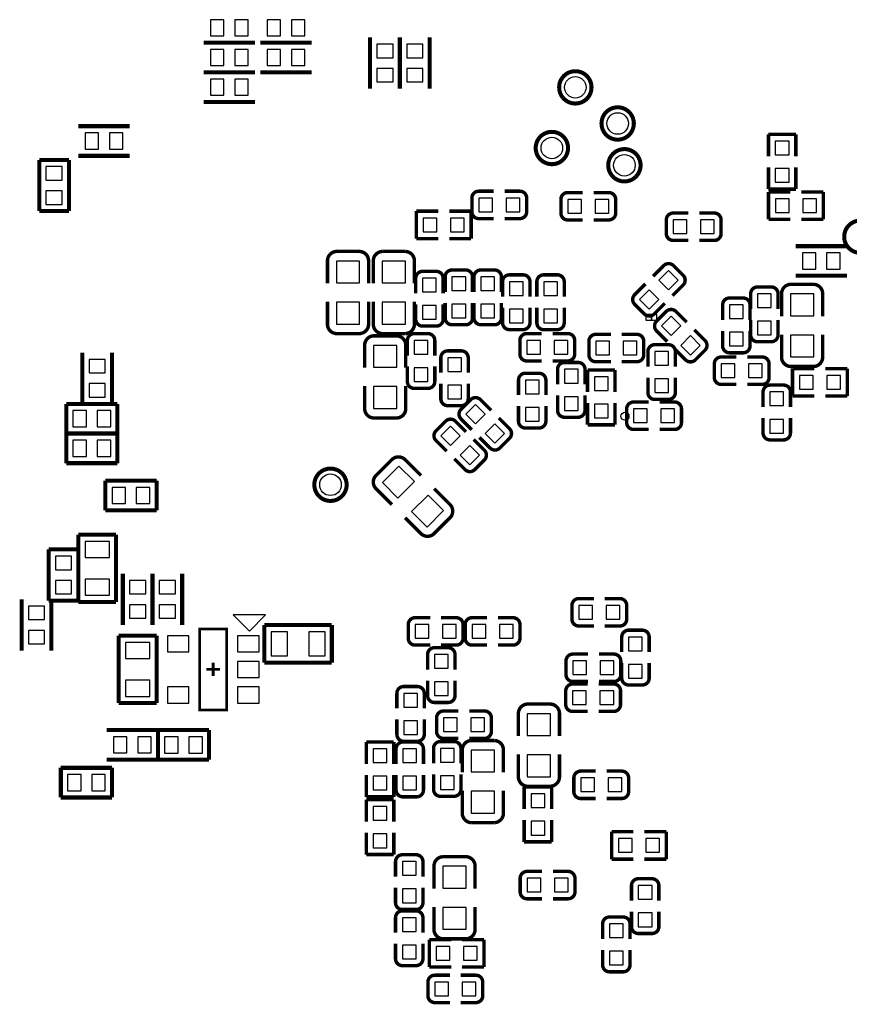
# Model space of a CAD drawing. Extents: x -7 to 124, y -15 to 152.
# Tile 3 of 9: x 42 to 72, y 21 to 58. Entities that reach past the tile are written whole.
import ezdxf

# ---------------------------------------------------------------- set-up
doc = ezdxf.new("R2010")
doc.units = 0
doc.layers.add('PAD', color=52, linetype='CONTINUOUS')
doc.layers.add('SILK', color=120, linetype='CONTINUOUS')

msp = doc.modelspace()

# ---------------------------------------------------------------- linework, layer by layer
at = {"layer": 'PAD'}
for points in [[(49.1, 57.4), (49.1, 57.9999), (48.5999, 57.9999), (48.5999, 57.4)], [(50.0002, 57.4), (50.0002, 57.9999), (49.5001, 57.9999), (49.5001, 57.4)], [(50.69985, 57.99995), (50.69985, 57.40005), (51.19995, 57.40005), (51.19995, 57.99995)], [(51.60005, 57.99995), (51.60005, 57.40005), (52.10015, 57.40005), (52.10015, 57.99995)], [(55.36995, 57.09015), (54.77005, 57.09015), (54.77005, 56.59005), (55.36995, 56.59005)], [(56.47995, 57.09015), (55.88005, 57.09015), (55.88005, 56.59005), (56.47995, 56.59005)], [(49.1, 56.3), (49.1, 56.8999), (48.5999, 56.8999), (48.5999, 56.3)], [(50.0002, 56.3), (50.0002, 56.8999), (49.5001, 56.8999), (49.5001, 56.3)], [(50.69985, 56.89995), (50.69985, 56.30005), (51.19995, 56.30005), (51.19995, 56.89995)], [(51.60005, 56.89995), (51.60005, 56.30005), (52.10015, 56.30005), (52.10015, 56.89995)], [(55.36995, 56.18995), (54.77005, 56.18995), (54.77005, 55.68985), (55.36995, 55.68985)], [(56.47995, 56.18995), (55.88005, 56.18995), (55.88005, 55.68985), (56.47995, 55.68985)], [(48.59985, 55.79995), (48.59985, 55.20005), (49.09995, 55.20005), (49.09995, 55.79995)], [(49.50005, 55.79995), (49.50005, 55.20005), (50.00015, 55.20005), (50.00015, 55.79995)], [(44.45, 53.2), (44.45, 53.7999), (43.9499, 53.7999), (43.9499, 53.2)], [(45.3502, 53.2), (45.3502, 53.7999), (44.8501, 53.7999), (44.8501, 53.2)], [(69.546, 52.984), (70.054, 52.984), (70.054, 53.492), (69.546, 53.492)], [(42.50005, 52.05005), (43.09995, 52.05005), (43.09995, 52.55015), (42.50005, 52.55015)], [(69.546, 51.968), (70.054, 51.968), (70.054, 52.476), (69.546, 52.476)], [(42.50005, 51.14985), (43.09995, 51.14985), (43.09995, 51.64995), (42.50005, 51.64995)], [(58.548, 51.384), (58.548, 50.876), (59.056, 50.876), (59.056, 51.384)], [(59.564, 51.384), (59.564, 50.876), (60.072, 50.876), (60.072, 51.384)], [(62.356, 50.826), (62.356, 51.334), (61.848, 51.334), (61.848, 50.826)], [(63.372, 50.826), (63.372, 51.334), (62.864, 51.334), (62.864, 50.826)], [(70.056, 50.846), (70.056, 51.354), (69.548, 51.354), (69.548, 50.846)], [(71.072, 50.846), (71.072, 51.354), (70.564, 51.354), (70.564, 50.846)], [(56.488, 50.644), (56.488, 50.136), (56.996, 50.136), (56.996, 50.644)], [(57.504, 50.644), (57.504, 50.136), (58.012, 50.136), (58.012, 50.644)], [(66.266, 50.066), (66.266, 50.574), (65.758, 50.574), (65.758, 50.066)], [(67.282, 50.066), (67.282, 50.574), (66.774, 50.574), (66.774, 50.066)], [(70.54985, 49.34995), (70.54985, 48.75005), (71.04995, 48.75005), (71.04995, 49.34995)], [(71.45005, 49.34995), (71.45005, 48.75005), (71.95015, 48.75005), (71.95015, 49.34995)], [(53.2682, 48.2356), (54.1318, 48.2356), (54.1318, 49.0484), (53.2682, 49.0484)], [(54.9682, 48.2356), (55.8318, 48.2356), (55.8318, 49.0484), (54.9682, 49.0484)], [(65.94841, 48.3392), (65.5892, 48.69841), (65.22999, 48.3392), (65.5892, 47.97999)], [(56.974, 48.412), (56.466, 48.412), (56.466, 47.904), (56.974, 47.904)], [(58.064, 48.462), (57.556, 48.462), (57.556, 47.954), (58.064, 47.954)], [(59.134, 48.462), (58.626, 48.462), (58.626, 47.954), (59.134, 47.954)], [(60.194, 48.282), (59.686, 48.282), (59.686, 47.774), (60.194, 47.774)], [(61.464, 48.282), (60.956, 48.282), (60.956, 47.774), (61.464, 47.774)], [(65.23001, 47.6208), (64.8708, 47.98001), (64.51159, 47.6208), (64.8708, 47.26159)], [(53.2682, 46.7116), (54.1318, 46.7116), (54.1318, 47.5244), (53.2682, 47.5244)], [(54.9682, 46.7116), (55.8318, 46.7116), (55.8318, 47.5244), (54.9682, 47.5244)], [(69.394, 47.832), (68.886, 47.832), (68.886, 47.324), (69.394, 47.324)], [(70.1082, 47.0156), (70.9718, 47.0156), (70.9718, 47.8284), (70.1082, 47.8284)], [(56.974, 47.396), (56.466, 47.396), (56.466, 46.888), (56.974, 46.888)], [(58.064, 47.446), (57.556, 47.446), (57.556, 46.938), (58.064, 46.938)], [(59.134, 47.446), (58.626, 47.446), (58.626, 46.938), (59.134, 46.938)], [(60.194, 47.266), (59.686, 47.266), (59.686, 46.758), (60.194, 46.758)], [(61.464, 47.266), (60.956, 47.266), (60.956, 46.758), (61.464, 46.758)], [(68.354, 47.422), (67.846, 47.422), (67.846, 46.914), (68.354, 46.914)], [(64.95, 46.8584), (64.95, 47.0616), (64.7468, 47.0616), (64.7468, 46.8584)], [(65.1532, 46.8584), (65.1532, 47.0616), (64.95, 47.0616), (64.95, 46.8584)], [(65.6808, 46.99841), (65.32159, 46.6392), (65.6808, 46.27999), (66.04001, 46.6392)], [(69.394, 46.816), (68.886, 46.816), (68.886, 46.308), (69.394, 46.308)], [(68.354, 46.406), (67.846, 46.406), (67.846, 45.898), (68.354, 45.898)], [(56.156, 45.594), (56.664, 45.594), (56.664, 46.102), (56.156, 46.102)], [(60.836, 45.596), (60.836, 46.104), (60.328, 46.104), (60.328, 45.596)], [(61.852, 45.596), (61.852, 46.104), (61.344, 46.104), (61.344, 45.596)], [(62.888, 46.074), (62.888, 45.566), (63.396, 45.566), (63.396, 46.074)], [(63.904, 46.074), (63.904, 45.566), (64.412, 45.566), (64.412, 46.074)], [(66.3992, 46.28001), (66.03999, 45.9208), (66.3992, 45.56159), (66.75841, 45.9208)], [(70.1082, 45.4916), (70.9718, 45.4916), (70.9718, 46.3044), (70.1082, 46.3044)], [(55.5118, 45.9184), (54.6482, 45.9184), (54.6482, 45.1056), (55.5118, 45.1056)], [(65.076, 45.184), (65.584, 45.184), (65.584, 45.692), (65.076, 45.692)], [(44.10005, 44.90005), (44.69995, 44.90005), (44.69995, 45.40015), (44.10005, 45.40015)], [(57.904, 45.462), (57.396, 45.462), (57.396, 44.954), (57.904, 44.954)], [(56.156, 44.578), (56.664, 44.578), (56.664, 45.086), (56.156, 45.086)], [(62.234, 45.032), (61.726, 45.032), (61.726, 44.524), (62.234, 44.524)], [(68.046, 44.726), (68.046, 45.234), (67.538, 45.234), (67.538, 44.726)], [(69.062, 44.726), (69.062, 45.234), (68.554, 45.234), (68.554, 44.726)], [(60.784, 44.632), (60.276, 44.632), (60.276, 44.124), (60.784, 44.124)], [(63.344, 44.752), (62.836, 44.752), (62.836, 44.244), (63.344, 44.244)], [(65.076, 44.168), (65.584, 44.168), (65.584, 44.676), (65.076, 44.676)], [(70.438, 44.804), (70.438, 44.296), (70.946, 44.296), (70.946, 44.804)], [(71.454, 44.804), (71.454, 44.296), (71.962, 44.296), (71.962, 44.804)], [(44.10005, 43.99985), (44.69995, 43.99985), (44.69995, 44.49995), (44.10005, 44.49995)], [(55.5118, 44.3944), (54.6482, 44.3944), (54.6482, 43.5816), (55.5118, 43.5816)], [(57.904, 44.446), (57.396, 44.446), (57.396, 43.938), (57.904, 43.938)], [(69.346, 43.684), (69.854, 43.684), (69.854, 44.192), (69.346, 44.192)], [(62.234, 44.016), (61.726, 44.016), (61.726, 43.508), (62.234, 43.508)], [(44, 42.9), (44, 43.4999), (43.4999, 43.4999), (43.4999, 42.9)], [(44.9002, 42.9), (44.9002, 43.4999), (44.4001, 43.4999), (44.4001, 42.9)], [(58.4308, 43.72841), (58.07159, 43.3692), (58.4308, 43.00999), (58.79001, 43.3692)], [(60.784, 43.616), (60.276, 43.616), (60.276, 43.108), (60.784, 43.108)], [(63.344, 43.736), (62.836, 43.736), (62.836, 43.228), (63.344, 43.228)], [(64.796, 43.056), (64.796, 43.564), (64.288, 43.564), (64.288, 43.056)], [(65.812, 43.056), (65.812, 43.564), (65.304, 43.564), (65.304, 43.056)], [(69.346, 42.668), (69.854, 42.668), (69.854, 43.176), (69.346, 43.176)], [(57.5008, 42.92841), (57.14159, 42.5692), (57.5008, 42.20999), (57.86001, 42.5692)], [(59.1492, 43.01001), (58.78999, 42.6508), (59.1492, 42.29159), (59.50841, 42.6508)], [(44, 41.8), (44, 42.3999), (43.4999, 42.3999), (43.4999, 41.8)], [(44.9002, 41.8), (44.9002, 42.3999), (44.4001, 42.3999), (44.4001, 41.8)], [(58.2192, 42.21001), (57.85999, 41.8508), (58.2192, 41.49159), (58.57841, 41.8508)], [(55.55324, 40.2561), (56.1639, 40.86676), (55.58916, 41.4415), (54.9785, 40.83084)], [(45.45, 40.05), (45.45, 40.6499), (44.9499, 40.6499), (44.9499, 40.05)], [(46.3502, 40.05), (46.3502, 40.6499), (45.8501, 40.6499), (45.8501, 40.05)], [(56.63084, 39.1785), (57.2415, 39.78916), (56.66676, 40.3639), (56.0561, 39.75324)], [(43.95005, 38.05005), (44.84995, 38.05005), (44.84995, 38.64995), (43.95005, 38.64995)], [(43.44995, 38.10015), (42.85005, 38.10015), (42.85005, 37.60005), (43.44995, 37.60005)], [(43.44995, 37.19995), (42.85005, 37.19995), (42.85005, 36.69985), (43.44995, 36.69985)], [(43.95005, 36.65005), (44.84995, 36.65005), (44.84995, 37.24995), (43.95005, 37.24995)], [(46.19995, 37.20015), (45.60005, 37.20015), (45.60005, 36.70005), (46.19995, 36.70005)], [(47.29995, 37.20015), (46.70005, 37.20015), (46.70005, 36.70005), (47.29995, 36.70005)], [(41.85005, 35.75005), (42.44995, 35.75005), (42.44995, 36.25015), (41.85005, 36.25015)], [(46.19995, 36.29995), (45.60005, 36.29995), (45.60005, 35.79985), (46.19995, 35.79985)], [(47.29995, 36.29995), (46.70005, 36.29995), (46.70005, 35.79985), (47.29995, 35.79985)], [(62.766, 35.766), (62.766, 36.274), (62.258, 36.274), (62.258, 35.766)], [(63.782, 35.766), (63.782, 36.274), (63.274, 36.274), (63.274, 35.766)], [(56.188, 35.564), (56.188, 35.056), (56.696, 35.056), (56.696, 35.564)], [(57.204, 35.564), (57.204, 35.056), (57.712, 35.056), (57.712, 35.564)], [(58.806, 35.056), (58.806, 35.564), (58.298, 35.564), (58.298, 35.056)], [(59.822, 35.056), (59.822, 35.564), (59.314, 35.564), (59.314, 35.056)], [(41.85005, 34.84985), (42.44995, 34.84985), (42.44995, 35.34995), (41.85005, 35.34995)], [(47.80005, 35.14995), (46.99995, 35.14995), (46.99995, 34.55005), (47.80005, 34.55005)], [(50.40005, 35.14995), (49.59995, 35.14995), (49.59995, 34.55005), (50.40005, 34.55005)], [(50.85005, 35.29995), (50.85005, 34.40005), (51.44995, 34.40005), (51.44995, 35.29995)], [(52.25005, 35.29995), (52.25005, 34.40005), (52.84995, 34.40005), (52.84995, 35.29995)], [(64.614, 35.102), (64.106, 35.102), (64.106, 34.594), (64.614, 34.594)], [(46.34995, 34.89995), (45.45005, 34.89995), (45.45005, 34.30005), (46.34995, 34.30005)], [(57.414, 34.452), (56.906, 34.452), (56.906, 33.944), (57.414, 33.944)], [(50.40005, 34.19995), (49.59995, 34.19995), (49.59995, 33.60005), (50.40005, 33.60005)], [(62.038, 34.214), (62.038, 33.706), (62.546, 33.706), (62.546, 34.214)], [(63.054, 34.214), (63.054, 33.706), (63.562, 33.706), (63.562, 34.214)], [(64.614, 34.086), (64.106, 34.086), (64.106, 33.578), (64.614, 33.578)], [(46.34995, 33.49995), (45.45005, 33.49995), (45.45005, 32.90005), (46.34995, 32.90005)], [(47.80005, 33.24995), (46.99995, 33.24995), (46.99995, 32.65005), (47.80005, 32.65005)], [(50.40005, 33.24995), (49.59995, 33.24995), (49.59995, 32.65005), (50.40005, 32.65005)], [(57.414, 33.436), (56.906, 33.436), (56.906, 32.928), (57.414, 32.928)], [(56.274, 33.012), (55.766, 33.012), (55.766, 32.504), (56.274, 32.504)], [(62.028, 33.104), (62.028, 32.596), (62.536, 32.596), (62.536, 33.104)], [(63.044, 33.104), (63.044, 32.596), (63.552, 32.596), (63.552, 33.104)], [(60.3482, 31.4456), (61.2118, 31.4456), (61.2118, 32.2584), (60.3482, 32.2584)], [(56.274, 31.996), (55.766, 31.996), (55.766, 31.488), (56.274, 31.488)], [(57.238, 32.104), (57.238, 31.596), (57.746, 31.596), (57.746, 32.104)], [(58.254, 32.104), (58.254, 31.596), (58.762, 31.596), (58.762, 32.104)], [(44.99985, 31.39995), (44.99985, 30.80005), (45.49995, 30.80005), (45.49995, 31.39995)], [(45.90005, 31.39995), (45.90005, 30.80005), (46.40015, 30.80005), (46.40015, 31.39995)], [(47.4, 30.8), (47.4, 31.3999), (46.8999, 31.3999), (46.8999, 30.8)], [(48.3002, 30.8), (48.3002, 31.3999), (47.8001, 31.3999), (47.8001, 30.8)], [(55.144, 30.952), (54.636, 30.952), (54.636, 30.444), (55.144, 30.444)], [(56.244, 30.952), (55.736, 30.952), (55.736, 30.444), (56.244, 30.444)], [(57.634, 30.972), (57.126, 30.972), (57.126, 30.464), (57.634, 30.464)], [(58.2682, 30.0956), (59.1318, 30.0956), (59.1318, 30.9084), (58.2682, 30.9084)], [(60.3482, 29.9216), (61.2118, 29.9216), (61.2118, 30.7344), (60.3482, 30.7344)], [(43.8, 29.4), (43.8, 29.9999), (43.2999, 29.9999), (43.2999, 29.4)], [(44.7002, 29.4), (44.7002, 29.9999), (44.2001, 29.9999), (44.2001, 29.4)], [(57.634, 29.956), (57.126, 29.956), (57.126, 29.448), (57.634, 29.448)], [(55.144, 29.936), (54.636, 29.936), (54.636, 29.428), (55.144, 29.428)], [(56.244, 29.936), (55.736, 29.936), (55.736, 29.428), (56.244, 29.428)], [(62.328, 29.874), (62.328, 29.366), (62.836, 29.366), (62.836, 29.874)], [(63.344, 29.874), (63.344, 29.366), (63.852, 29.366), (63.852, 29.874)], [(58.2682, 28.5716), (59.1318, 28.5716), (59.1318, 29.3844), (58.2682, 29.3844)], [(60.994, 29.282), (60.486, 29.282), (60.486, 28.774), (60.994, 28.774)], [(55.144, 28.812), (54.636, 28.812), (54.636, 28.304), (55.144, 28.304)], [(60.994, 28.266), (60.486, 28.266), (60.486, 27.758), (60.994, 27.758)], [(55.144, 27.796), (54.636, 27.796), (54.636, 27.288), (55.144, 27.288)], [(64.236, 27.116), (64.236, 27.624), (63.728, 27.624), (63.728, 27.116)], [(65.252, 27.116), (65.252, 27.624), (64.744, 27.624), (64.744, 27.116)], [(56.224, 26.772), (55.716, 26.772), (55.716, 26.264), (56.224, 26.264)], [(57.2182, 25.7856), (58.0818, 25.7856), (58.0818, 26.5984), (57.2182, 26.5984)], [(60.338, 26.154), (60.338, 25.646), (60.846, 25.646), (60.846, 26.154)], [(61.354, 26.154), (61.354, 25.646), (61.862, 25.646), (61.862, 26.154)], [(56.224, 25.756), (55.716, 25.756), (55.716, 25.248), (56.224, 25.248)], [(64.466, 25.374), (64.974, 25.374), (64.974, 25.882), (64.466, 25.882)], [(57.2182, 24.2616), (58.0818, 24.2616), (58.0818, 25.0744), (57.2182, 25.0744)], [(64.466, 24.358), (64.974, 24.358), (64.974, 24.866), (64.466, 24.866)], [(56.224, 24.692), (55.716, 24.692), (55.716, 24.184), (56.224, 24.184)], [(63.396, 23.954), (63.904, 23.954), (63.904, 24.462), (63.396, 24.462)], [(56.224, 23.676), (55.716, 23.676), (55.716, 23.168), (56.224, 23.168)], [(57.476, 23.116), (57.476, 23.624), (56.968, 23.624), (56.968, 23.116)], [(58.492, 23.116), (58.492, 23.624), (57.984, 23.624), (57.984, 23.116)], [(63.396, 22.938), (63.904, 22.938), (63.904, 23.446), (63.396, 23.446)], [(56.918, 22.304), (56.918, 21.796), (57.426, 21.796), (57.426, 22.304)], [(57.934, 22.304), (57.934, 21.796), (58.442, 21.796), (58.442, 22.304)]]:
    msp.add_lwpolyline(points, close=True, dxfattribs=at)
for centre, radius in [((62.13, 55.49), 0.40005), ((63.7, 54.15), 0.40005), ((61.26, 53.24), 0.40005), ((63.95, 52.6), 0.40005), ((63.97, 43.29), 0.15), ((53.05, 40.75), 0.40005)]:
    msp.add_circle(centre, radius, dxfattribs=at)
at = {"layer": 'SILK'}
for points, const_width in [([(54.5201, 57.34), (54.5201, 55.44)], 0.1501), ([(55.6199, 57.34), (55.6199, 55.44)], 0.1501), ([(55.6301, 57.34), (55.6301, 55.44)], 0.1501), ([(56.7299, 57.34), (56.7299, 55.44)], 0.1501), ([(50.25, 57.1501), (48.35, 57.1501)], 0.1501), ([(50.25, 57.1499), (48.35, 57.1499)], 0.1501), ([(50.45, 57.1501), (52.35, 57.1501)], 0.1501), ([(50.45, 57.1499), (52.35, 57.1499)], 0.1501), ([(50.25, 56.0501), (48.35, 56.0501)], 0.1501), ([(48.35, 56.0499), (50.25, 56.0499)], 0.1501), ([(50.45, 56.0501), (52.35, 56.0501)], 0.1501), ([(48.35, 54.9501), (50.25, 54.9501)], 0.1501), ([(45.6, 54.0499), (43.7, 54.0499)], 0.1501), ([(69.292, 53.746), (69.292, 52.9332)], 0.127), ([(70.308, 53.746), (69.292, 53.746)], 0.127), ([(70.308, 52.9332), (70.308, 53.746)], 0.127), ([(45.6, 52.9501), (43.7, 52.9501)], 0.1501), ([(43.3499, 52.8), (42.2501, 52.8)], 0.1501), ([(42.2501, 52.8), (42.2501, 50.9)], 0.1501), ([(43.3499, 50.9), (43.3499, 52.8)], 0.1501), ([(69.292, 51.714), (69.292, 52.5268)], 0.127), ([(70.308, 52.5268), (70.308, 51.714)], 0.127), ([(58.548, 51.638), (59.1068, 51.638)], 0.127), ([(61.848, 51.588), (62.4068, 51.588)], 0.127), ([(70.308, 51.714), (69.292, 51.714)], 0.127), ([(69.294, 51.608), (69.294, 50.592)], 0.127), ([(70.1068, 51.608), (69.294, 51.608)], 0.127), ([(70.5132, 51.608), (71.326, 51.608)], 0.127), ([(71.326, 51.608), (71.326, 50.592)], 0.127), ([(42.2501, 50.9), (43.3499, 50.9)], 0.1501), ([(56.234, 50.898), (57.0468, 50.898)], 0.127), ([(56.234, 49.882), (56.234, 50.898)], 0.127), ([(58.266, 50.898), (57.4532, 50.898)], 0.127), ([(58.266, 49.882), (58.266, 50.898)], 0.127), ([(65.758, 50.828), (66.3168, 50.828)], 0.127), ([(60.072, 50.622), (59.5132, 50.622)], 0.127), ([(63.372, 50.572), (62.8132, 50.572)], 0.127), ([(69.294, 50.592), (70.1068, 50.592)], 0.127), ([(71.326, 50.592), (70.5132, 50.592)], 0.127), ([(57.0468, 49.882), (56.234, 49.882)], 0.127), ([(57.4532, 49.882), (58.266, 49.882)], 0.127), ([(67.282, 49.812), (66.7232, 49.812)], 0.127), ([(70.3, 49.5999), (72.2, 49.5999)], 0.1501), ([(54.462, 49.0357), (54.462, 48.2229)], 0.127), ([(56.162, 49.0357), (56.162, 48.2229)], 0.127), ([(70.3, 48.5001), (72.2, 48.5001)], 0.1501), ([(57.228, 48.412), (57.228, 47.8532)], 0.127), ([(58.318, 48.462), (58.318, 47.9032)], 0.127), ([(59.388, 48.462), (59.388, 47.9032)], 0.127), ([(60.448, 48.282), (60.448, 47.7232)], 0.127), ([(61.718, 48.282), (61.718, 47.7232)], 0.127), ([(64.3319, 47.8004), (64.7271, 48.1956)], 0.127), ([(66.1281, 48.1596), (65.7329, 47.7644)], 0.127), ([(69.648, 47.832), (69.648, 47.2732)], 0.127), ([(71.302, 47.8157), (71.302, 47.0029)], 0.127), ([(52.938, 46.7243), (52.938, 47.5371)], 0.127), ([(54.638, 46.7243), (54.638, 47.5371)], 0.127), ([(56.212, 46.888), (56.212, 47.4468)], 0.127), ([(57.302, 46.938), (57.302, 47.4968)], 0.127), ([(58.372, 46.938), (58.372, 47.4968)], 0.127), ([(68.608, 47.422), (68.608, 46.8632)], 0.127), ([(59.432, 46.758), (59.432, 47.3168)], 0.127), ([(60.702, 46.758), (60.702, 47.3168)], 0.127), ([(65.8604, 47.1781), (66.2556, 46.7829)], 0.127), ([(68.632, 46.308), (68.632, 46.8668)], 0.127), ([(60.328, 46.358), (60.8868, 46.358)], 0.127), ([(62.888, 46.328), (63.4468, 46.328)], 0.127), ([(67.592, 45.898), (67.592, 46.4568)], 0.127), ([(56.918, 46.102), (56.918, 45.5432)], 0.127), ([(69.778, 45.5043), (69.778, 46.3171)], 0.127), ([(43.8501, 43.75), (43.8501, 45.65)], 0.1501), ([(44.9499, 43.75), (44.9499, 45.65)], 0.1501), ([(55.842, 45.9057), (55.842, 45.0929)], 0.127), ([(66.2196, 45.3819), (65.8244, 45.7771)], 0.127), ([(65.838, 45.692), (65.838, 45.1332)], 0.127), ([(58.158, 45.462), (58.158, 44.9032)], 0.127), ([(61.852, 45.342), (61.2932, 45.342)], 0.127), ([(64.412, 45.312), (63.8532, 45.312)], 0.127), ([(67.538, 45.488), (68.0968, 45.488)], 0.127), ([(55.902, 44.578), (55.902, 45.1368)], 0.127), ([(62.488, 45.032), (62.488, 44.4732)], 0.127), ([(62.582, 45.006), (63.598, 45.006)], 0.127), ([(62.582, 44.1932), (62.582, 45.006)], 0.127), ([(63.598, 45.006), (63.598, 44.1932)], 0.127), ([(70.184, 45.058), (70.9968, 45.058)], 0.127), ([(70.184, 44.042), (70.184, 45.058)], 0.127), ([(72.216, 45.058), (71.4032, 45.058)], 0.127), ([(72.216, 44.042), (72.216, 45.058)], 0.127), ([(57.142, 43.938), (57.142, 44.4968)], 0.127), ([(61.038, 44.632), (61.038, 44.0732)], 0.127), ([(64.822, 44.168), (64.822, 44.7268)], 0.127), ([(54.318, 43.5943), (54.318, 44.4071)], 0.127), ([(69.062, 44.472), (68.5032, 44.472)], 0.127), ([(70.108, 44.192), (70.108, 43.6332)], 0.127), ([(58.6104, 43.9081), (59.0056, 43.5129)], 0.127), ([(61.472, 43.508), (61.472, 44.0668)], 0.127), ([(62.582, 43.7868), (62.582, 42.974)], 0.127), ([(63.598, 42.974), (63.598, 43.7868)], 0.127), ([(64.288, 43.818), (64.8468, 43.818)], 0.127), ([(70.9968, 44.042), (70.184, 44.042)], 0.127), ([(71.4032, 44.042), (72.216, 44.042)], 0.127), ([(45.15, 43.7499), (43.25, 43.7499)], 0.1501), ([(43.25, 43.7499), (43.25, 42.6501)], 0.1501), ([(45.15, 42.6501), (45.15, 43.7499)], 0.1501), ([(60.022, 43.108), (60.022, 43.6668)], 0.127), ([(57.6804, 43.1081), (58.0756, 42.7129)], 0.127), ([(69.092, 42.668), (69.092, 43.2268)], 0.127), ([(62.582, 42.974), (63.598, 42.974)], 0.127), ([(65.812, 42.802), (65.2532, 42.802)], 0.127), ([(43.25, 42.6501), (45.15, 42.6501)], 0.1501), ([(45.15, 42.6499), (43.25, 42.6499)], 0.1501), ([(43.25, 42.6499), (43.25, 41.5501)], 0.1501), ([(45.15, 41.5501), (45.15, 42.6499)], 0.1501), ([(58.9696, 42.1119), (58.5744, 42.5071)], 0.127), ([(55.8316, 41.6661), (56.4064, 41.0913)], 0.127), ([(58.0396, 41.3119), (57.6444, 41.7071)], 0.127), ([(43.25, 41.5501), (45.15, 41.5501)], 0.1501), ([(46.6, 40.8999), (44.7, 40.8999)], 0.1501), ([(44.7, 40.8999), (44.7, 39.8001)], 0.1501), ([(46.6, 39.8001), (46.6, 40.8999)], 0.1501), ([(44.7, 39.8001), (46.6, 39.8001)], 0.1501), ([(56.3884, 38.9539), (55.8136, 39.5287)], 0.127), ([(43.6999, 36.4), (43.6999, 38.8999)], 0.1501), ([(43.6999, 38.8999), (45.1, 38.8999)], 0.1501), ([(45.1, 38.8999), (45.1, 36.4)], 0.1501), ([(42.6001, 38.35), (42.6001, 36.45)], 0.1501), ([(43.6999, 38.35), (42.6001, 38.35)], 0.1501), ([(43.6999, 36.45), (43.6999, 38.35)], 0.1501), ([(45.3501, 37.45), (45.3501, 35.55)], 0.1501), ([(46.4499, 37.45), (46.4499, 35.55)], 0.1501), ([(46.4501, 37.45), (46.4501, 35.55)], 0.1501), ([(47.5499, 37.45), (47.5499, 35.55)], 0.1501), ([(41.5999, 36.5), (41.5999, 34.6)], 0.1501), ([(41.6001, 34.6), (41.6001, 36.5)], 0.1501), ([(42.6001, 36.45), (43.6999, 36.45)], 0.1501), ([(42.6999, 34.6), (42.6999, 36.5)], 0.1501), ([(62.258, 36.528), (62.8168, 36.528)], 0.127), ([(45.1, 36.4), (43.6999, 36.4)], 0.1501), ([(56.188, 35.818), (56.7468, 35.818)], 0.127), ([(58.298, 35.818), (58.8568, 35.818)], 0.127), ([(48.1999, 35.4001), (48.1999, 32.3999), (49.2001, 32.3999), (49.2001, 35.4001), (48.1999, 35.4001)], 0.1001), ([(50.6001, 34.15), (50.6001, 35.55)], 0.1501), ([(50.6001, 35.55), (53.0999, 35.55)], 0.1501), ([(53.0999, 35.55), (53.0999, 34.15)], 0.1501), ([(63.782, 35.512), (63.2232, 35.512)], 0.127), ([(45.2, 35.1499), (46.6, 35.1499)], 0.1501), ([(45.2, 32.6501), (45.2, 35.1499)], 0.1501), ([(46.6, 35.1499), (46.6, 32.6501)], 0.1501), ([(64.868, 35.102), (64.868, 34.5432)], 0.127), ([(57.712, 34.802), (57.1532, 34.802)], 0.127), ([(59.822, 34.802), (59.2632, 34.802)], 0.127), ([(57.668, 34.452), (57.668, 33.8932)], 0.127), ([(62.038, 34.468), (62.5968, 34.468)], 0.127), ([(48.7, 34.1499), (48.7, 33.6501)], 0.1001), ([(53.0999, 34.15), (50.6001, 34.15)], 0.1501), ([(63.852, 33.578), (63.852, 34.1368)], 0.127), ([(48.4501, 33.9), (48.9499, 33.9)], 0.1001), ([(56.652, 32.928), (56.652, 33.4868)], 0.127), ([(62.028, 33.358), (62.5868, 33.358)], 0.127), ([(63.562, 33.452), (63.0032, 33.452)], 0.127), ([(56.528, 33.012), (56.528, 32.4532)], 0.127), ([(46.6, 32.6501), (45.2, 32.6501)], 0.1501), ([(57.238, 32.358), (57.7968, 32.358)], 0.127), ([(61.542, 32.2457), (61.542, 31.4329)], 0.127), ([(63.552, 32.342), (62.9932, 32.342)], 0.127), ([(55.512, 31.488), (55.512, 32.0468)], 0.127), ([(44.7501, 31.6499), (46.65, 31.6499)], 0.1501), ([(48.55, 31.6499), (46.6501, 31.6499)], 0.1501), ([(46.6501, 31.6499), (46.6501, 30.5501)], 0.1501), ([(48.55, 30.5501), (48.55, 31.6499)], 0.1501), ([(54.382, 31.206), (55.398, 31.206)], 0.127), ([(54.382, 30.3932), (54.382, 31.206)], 0.127), ([(55.398, 31.206), (55.398, 30.3932)], 0.127), ([(58.762, 31.342), (58.2032, 31.342)], 0.127), ([(56.498, 30.952), (56.498, 30.3932)], 0.127), ([(57.888, 30.972), (57.888, 30.4132)], 0.127), ([(59.462, 30.8957), (59.462, 30.0829)], 0.127), ([(60.018, 29.9343), (60.018, 30.7471)], 0.127), ([(44.95, 30.2499), (43.05, 30.2499)], 0.1501), ([(43.05, 30.2499), (43.05, 29.1501)], 0.1501), ([(44.7501, 30.5501), (46.65, 30.5501)], 0.1501), ([(44.95, 29.1501), (44.95, 30.2499)], 0.1501), ([(46.6501, 30.5501), (48.55, 30.5501)], 0.1501), ([(54.382, 29.9868), (54.382, 29.174)], 0.127), ([(55.398, 29.174), (55.398, 29.9868)], 0.127), ([(55.482, 29.428), (55.482, 29.9868)], 0.127), ([(56.872, 29.448), (56.872, 30.0068)], 0.127), ([(62.328, 30.128), (62.8868, 30.128)], 0.127), ([(60.232, 29.536), (61.248, 29.536)], 0.127), ([(60.232, 28.7232), (60.232, 29.536)], 0.127), ([(61.248, 29.536), (61.248, 28.7232)], 0.127), ([(43.05, 29.1501), (44.95, 29.1501)], 0.1501), ([(54.382, 29.174), (55.398, 29.174)], 0.127), ([(57.938, 28.5843), (57.938, 29.3971)], 0.127), ([(54.382, 29.066), (55.398, 29.066)], 0.127), ([(54.382, 28.2532), (54.382, 29.066)], 0.127), ([(55.398, 29.066), (55.398, 28.2532)], 0.127), ([(63.852, 29.112), (63.2932, 29.112)], 0.127), ([(60.232, 28.3168), (60.232, 27.504)], 0.127), ([(61.248, 27.504), (61.248, 28.3168)], 0.127), ([(54.382, 27.8468), (54.382, 27.034)], 0.127), ([(55.398, 27.034), (55.398, 27.8468)], 0.127), ([(63.474, 27.878), (63.474, 26.862)], 0.127), ([(64.2868, 27.878), (63.474, 27.878)], 0.127), ([(64.6932, 27.878), (65.506, 27.878)], 0.127), ([(65.506, 27.878), (65.506, 26.862)], 0.127), ([(60.232, 27.504), (61.248, 27.504)], 0.127), ([(54.382, 27.034), (55.398, 27.034)], 0.127), ([(56.478, 26.772), (56.478, 26.2132)], 0.127), ([(63.474, 26.862), (64.2868, 26.862)], 0.127), ([(65.506, 26.862), (64.6932, 26.862)], 0.127), ([(58.412, 26.5857), (58.412, 25.7729)], 0.127), ([(60.338, 26.408), (60.8968, 26.408)], 0.127), ([(65.228, 25.882), (65.228, 25.3232)], 0.127), ([(55.462, 25.248), (55.462, 25.8068)], 0.127), ([(61.862, 25.392), (61.3032, 25.392)], 0.127), ([(56.888, 24.2743), (56.888, 25.0871)], 0.127), ([(64.212, 24.358), (64.212, 24.9168)], 0.127), ([(56.478, 24.692), (56.478, 24.1332)], 0.127), ([(64.158, 24.462), (64.158, 23.9032)], 0.127), ([(55.462, 23.168), (55.462, 23.7268)], 0.127), ([(56.714, 23.878), (56.714, 22.862)], 0.127), ([(57.5268, 23.878), (56.714, 23.878)], 0.127), ([(57.9332, 23.878), (58.746, 23.878)], 0.127), ([(58.746, 23.878), (58.746, 22.862)], 0.127), ([(63.142, 22.938), (63.142, 23.4968)], 0.127), ([(56.714, 22.862), (57.5268, 22.862)], 0.127), ([(58.746, 22.862), (57.9332, 22.862)], 0.127), ([(56.918, 22.558), (57.4768, 22.558)], 0.127), ([(58.442, 21.542), (57.8832, 21.542)], 0.127)]:
    msp.add_lwpolyline(points, dxfattribs=dict(at, const_width=const_width))
for points, const_width in [([(62.7299, 55.49, 1), (61.5301, 55.49, 1), (62.7299, 55.49)], 0.1501), ([(64.2999, 54.15, 1), (63.1001, 54.15, 1), (64.2999, 54.15)], 0.1501), ([(61.8599, 53.24, 1), (60.6601, 53.24, 1), (61.8599, 53.24)], 0.1501), ([(64.5499, 52.6, 1), (63.3501, 52.6, 1), (64.5499, 52.6)], 0.1501), ([(58.294, 50.876), (58.294, 51.384, -0.414214), (58.548, 51.638)], 0.127), ([(59.5132, 51.638), (60.072, 51.638, -0.414189), (60.326, 51.384)], 0.127), ([(61.594, 50.826), (61.594, 51.334, -0.414214), (61.848, 51.588)], 0.127), ([(62.8132, 51.588), (63.372, 51.588, -0.414214), (63.626, 51.334)], 0.127), ([(60.326, 51.384), (60.326, 50.876, -0.414214), (60.072, 50.622)], 0.127), ([(63.626, 51.334), (63.626, 50.826, -0.414214), (63.372, 50.572)], 0.127), ([(59.1068, 50.622), (58.548, 50.622, -0.414238), (58.294, 50.876)], 0.127), ([(62.4068, 50.572), (61.848, 50.572, -0.414214), (61.594, 50.826)], 0.127), ([(65.504, 50.066), (65.504, 50.574, -0.414214), (65.758, 50.828)], 0.127), ([(66.7232, 50.828), (67.282, 50.828, -0.414214), (67.536, 50.574)], 0.127), ([(67.536, 50.574), (67.536, 50.066, -0.414214), (67.282, 49.812)], 0.127), ([(73.2999, 49.95, 1), (72.1001, 49.95, 1), (73.2999, 49.95)], 0.1501), ([(66.3168, 49.812), (65.758, 49.812, -0.414214), (65.504, 50.066)], 0.127), ([(52.938, 48.2229), (52.938, 49.0357, -0.413973), (53.2682, 49.404)], 0.127), ([(53.2682, 49.404), (54.1318, 49.404, -0.413973), (54.462, 49.0357)], 0.127), ([(54.638, 48.2229), (54.638, 49.0357, -0.413973), (54.9682, 49.404)], 0.127), ([(54.9682, 49.404), (55.8318, 49.404, -0.413973), (56.162, 49.0357)], 0.127), ([(65.0144, 48.4829), (65.4096, 48.8781, -0.414013), (65.7687, 48.8781)], 0.127), ([(65.7687, 48.8781), (66.1281, 48.5187, -0.414013), (66.1281, 48.1596)], 0.127), ([(56.212, 47.8532), (56.212, 48.412, -0.414214), (56.466, 48.666)], 0.127), ([(56.466, 48.666), (56.974, 48.666, -0.414214), (57.228, 48.412)], 0.127), ([(57.302, 47.9032), (57.302, 48.462, -0.414214), (57.556, 48.716)], 0.127), ([(57.556, 48.716), (58.064, 48.716, -0.414214), (58.318, 48.462)], 0.127), ([(58.372, 47.9032), (58.372, 48.462, -0.414214), (58.626, 48.716)], 0.127), ([(58.626, 48.716), (59.134, 48.716, -0.414214), (59.388, 48.462)], 0.127), ([(59.432, 47.7232), (59.432, 48.282, -0.414214), (59.686, 48.536)], 0.127), ([(59.686, 48.536), (60.194, 48.536, -0.414214), (60.448, 48.282)], 0.127), ([(60.702, 47.7232), (60.702, 48.282, -0.414214), (60.956, 48.536)], 0.127), ([(60.956, 48.536), (61.464, 48.536, -0.414214), (61.718, 48.282)], 0.127), ([(69.778, 47.0029), (69.778, 47.8157, -0.413973), (70.1082, 48.184)], 0.127), ([(70.1082, 48.184), (70.9718, 48.184, -0.413973), (71.302, 47.8157)], 0.127), ([(64.6913, 47.0819), (64.3319, 47.4413, -0.414013), (64.3319, 47.8004)], 0.127), ([(68.632, 47.2732), (68.632, 47.832, -0.414214), (68.886, 48.086)], 0.127), ([(68.886, 48.086), (69.394, 48.086, -0.414214), (69.648, 47.832)], 0.127), ([(54.462, 47.5371), (54.462, 46.7243, -0.414141), (54.1318, 46.356)], 0.127), ([(56.162, 47.5371), (56.162, 46.7243, -0.414141), (55.8318, 46.356)], 0.127), ([(57.228, 47.4468), (57.228, 46.888, -0.414214), (56.974, 46.634)], 0.127), ([(58.318, 47.4968), (58.318, 46.938, -0.414214), (58.064, 46.684)], 0.127), ([(59.388, 47.4968), (59.388, 46.938, -0.414214), (59.134, 46.684)], 0.127), ([(65.4456, 47.4771), (65.0504, 47.0819, -0.414013), (64.6913, 47.0819)], 0.127), ([(67.592, 46.8632), (67.592, 47.422, -0.414214), (67.846, 47.676)], 0.127), ([(67.846, 47.676), (68.354, 47.676, -0.414214), (68.608, 47.422)], 0.127), ([(60.448, 47.3168), (60.448, 46.758, -0.414214), (60.194, 46.504)], 0.127), ([(61.718, 47.3168), (61.718, 46.758, -0.414214), (61.464, 46.504)], 0.127), ([(65.1419, 46.8187), (65.5013, 47.1781, -0.414013), (65.8604, 47.1781)], 0.127), ([(54.1318, 46.356), (53.2682, 46.356, -0.413973), (52.938, 46.7243)], 0.127), ([(55.8318, 46.356), (54.9682, 46.356, -0.413973), (54.638, 46.7243)], 0.127), ([(56.974, 46.634), (56.466, 46.634, -0.414214), (56.212, 46.888)], 0.127), ([(58.064, 46.684), (57.556, 46.684, -0.414214), (57.302, 46.938)], 0.127), ([(59.134, 46.684), (58.626, 46.684, -0.414214), (58.372, 46.938)], 0.127), ([(60.194, 46.504), (59.686, 46.504, -0.414214), (59.432, 46.758)], 0.127), ([(61.464, 46.504), (60.956, 46.504, -0.414214), (60.702, 46.758)], 0.127), ([(65.5371, 46.0644), (65.1419, 46.4596, -0.414013), (65.1419, 46.8187)], 0.127), ([(69.648, 46.8668), (69.648, 46.308, -0.414214), (69.394, 46.054)], 0.127), ([(55.902, 45.5432), (55.902, 46.102, -0.414214), (56.156, 46.356)], 0.127), ([(56.156, 46.356), (56.664, 46.356, -0.414214), (56.918, 46.102)], 0.127), ([(60.074, 45.596), (60.074, 46.104, -0.414214), (60.328, 46.358)], 0.127), ([(61.2932, 46.358), (61.852, 46.358, -0.414214), (62.106, 46.104)], 0.127), ([(62.634, 45.566), (62.634, 46.074, -0.414214), (62.888, 46.328)], 0.127), ([(63.8532, 46.328), (64.412, 46.328, -0.414214), (64.666, 46.074)], 0.127), ([(66.5429, 46.4956), (66.9381, 46.1004, -0.414013), (66.9381, 45.7413)], 0.127), ([(68.608, 46.4568), (68.608, 45.898, -0.414214), (68.354, 45.644)], 0.127), ([(54.318, 45.0929), (54.318, 45.9057, -0.414164), (54.6482, 46.274)], 0.127), ([(54.6482, 46.274), (55.5118, 46.274, -0.41395), (55.842, 45.9057)], 0.127), ([(62.106, 46.104), (62.106, 45.596, -0.414214), (61.852, 45.342)], 0.127), ([(64.666, 46.074), (64.666, 45.566, -0.414214), (64.412, 45.312)], 0.127), ([(69.394, 46.054), (68.886, 46.054, -0.414214), (68.632, 46.308)], 0.127), ([(71.302, 46.3171), (71.302, 45.5043, -0.414141), (70.9718, 45.136)], 0.127), ([(57.142, 44.9032), (57.142, 45.462, -0.414214), (57.396, 45.716)], 0.127), ([(57.396, 45.716), (57.904, 45.716, -0.414214), (58.158, 45.462)], 0.127), ([(60.8868, 45.342), (60.328, 45.342, -0.414214), (60.074, 45.596)], 0.127), ([(64.822, 45.1332), (64.822, 45.692, -0.414214), (65.076, 45.946)], 0.127), ([(65.076, 45.946), (65.584, 45.946, -0.414214), (65.838, 45.692)], 0.127), ([(66.9381, 45.7413), (66.5787, 45.3819, -0.414013), (66.2196, 45.3819)], 0.127), ([(68.354, 45.644), (67.846, 45.644, -0.414214), (67.592, 45.898)], 0.127), ([(61.472, 44.4732), (61.472, 45.032, -0.414214), (61.726, 45.286)], 0.127), ([(61.726, 45.286), (62.234, 45.286, -0.414214), (62.488, 45.032)], 0.127), ([(63.4468, 45.312), (62.888, 45.312, -0.414214), (62.634, 45.566)], 0.127), ([(67.284, 44.726), (67.284, 45.234, -0.414214), (67.538, 45.488)], 0.127), ([(68.5032, 45.488), (69.062, 45.488, -0.414214), (69.316, 45.234)], 0.127), ([(69.316, 45.234), (69.316, 44.726, -0.414214), (69.062, 44.472)], 0.127), ([(70.9718, 45.136), (70.1082, 45.136, -0.413973), (69.778, 45.5043)], 0.127), ([(56.918, 45.1368), (56.918, 44.578, -0.414214), (56.664, 44.324)], 0.127), ([(60.022, 44.0732), (60.022, 44.632, -0.414214), (60.276, 44.886)], 0.127), ([(60.276, 44.886), (60.784, 44.886, -0.414214), (61.038, 44.632)], 0.127), ([(56.664, 44.324), (56.156, 44.324, -0.414214), (55.902, 44.578)], 0.127), ([(58.158, 44.4968), (58.158, 43.938, -0.414214), (57.904, 43.684)], 0.127), ([(65.838, 44.7268), (65.838, 44.168, -0.414214), (65.584, 43.914)], 0.127), ([(68.0968, 44.472), (67.538, 44.472, -0.414214), (67.284, 44.726)], 0.127), ([(55.842, 44.4071), (55.842, 43.5943, -0.41395), (55.5118, 43.226)], 0.127), ([(65.584, 43.914), (65.076, 43.914, -0.414214), (64.822, 44.168)], 0.127), ([(69.092, 43.6332), (69.092, 44.192, -0.414214), (69.346, 44.446)], 0.127), ([(69.346, 44.446), (69.854, 44.446, -0.414214), (70.108, 44.192)], 0.127), ([(57.904, 43.684), (57.396, 43.684, -0.414214), (57.142, 43.938)], 0.127), ([(57.8919, 43.5487), (58.2513, 43.9081, -0.414013), (58.6104, 43.9081)], 0.127), ([(62.488, 44.0668), (62.488, 43.508, -0.414214), (62.234, 43.254)], 0.127), ([(64.034, 43.056), (64.034, 43.564, -0.414214), (64.288, 43.818)], 0.127), ([(65.2532, 43.818), (65.812, 43.818, -0.414214), (66.066, 43.564)], 0.127), ([(55.5118, 43.226), (54.6482, 43.226, -0.413997), (54.318, 43.5943)], 0.127), ([(58.2871, 42.7944), (57.8919, 43.1896, -0.414013), (57.8919, 43.5487)], 0.127), ([(61.038, 43.6668), (61.038, 43.108, -0.414214), (60.784, 42.854)], 0.127), ([(62.234, 43.254), (61.726, 43.254, -0.414214), (61.472, 43.508)], 0.127), ([(66.066, 43.564), (66.066, 43.056, -0.414214), (65.812, 42.802)], 0.127), ([(56.9619, 42.7487), (57.3213, 43.1081, -0.414013), (57.6804, 43.1081)], 0.127), ([(59.2929, 43.2256), (59.6881, 42.8304, -0.414013), (59.6881, 42.4713)], 0.127), ([(60.784, 42.854), (60.276, 42.854, -0.414214), (60.022, 43.108)], 0.127), ([(64.8468, 42.802), (64.288, 42.802, -0.414214), (64.034, 43.056)], 0.127), ([(70.108, 43.2268), (70.108, 42.668, -0.414214), (69.854, 42.414)], 0.127), ([(57.3571, 41.9944), (56.9619, 42.3896, -0.414013), (56.9619, 42.7487)], 0.127), ([(69.854, 42.414), (69.346, 42.414, -0.414214), (69.092, 42.668)], 0.127), ([(58.3629, 42.4256), (58.7581, 42.0304, -0.414013), (58.7581, 41.6713)], 0.127), ([(59.6881, 42.4713), (59.3287, 42.1119, -0.414013), (58.9696, 42.1119)], 0.127), ([(54.727, 41.0824), (55.3376, 41.693, -0.413994), (55.8316, 41.6661)], 0.127), ([(58.7581, 41.6713), (58.3987, 41.3119, -0.414013), (58.0396, 41.3119)], 0.127), ([(53.6499, 40.75, 1), (52.4501, 40.75, 1), (53.6499, 40.75)], 0.1501), ([(55.3287, 40.0136), (54.7539, 40.5884, -0.413994), (54.727, 41.0824)], 0.127), ([(56.8913, 40.6064), (57.4661, 40.0316, -0.414161), (57.493, 39.5376)], 0.127), ([(57.493, 39.5376), (56.8824, 38.927, -0.413994), (56.3884, 38.9539)], 0.127), ([(62.004, 35.766), (62.004, 36.274, -0.414214), (62.258, 36.528)], 0.127), ([(63.2232, 36.528), (63.782, 36.528, -0.414214), (64.036, 36.274)], 0.127), ([(64.036, 36.274), (64.036, 35.766, -0.414214), (63.782, 35.512)], 0.127), ([(55.934, 35.056), (55.934, 35.564, -0.414214), (56.188, 35.818)], 0.127), ([(57.1532, 35.818), (57.712, 35.818, -0.414214), (57.966, 35.564)], 0.127), ([(58.044, 35.056), (58.044, 35.564, -0.414214), (58.298, 35.818)], 0.127), ([(59.2632, 35.818), (59.822, 35.818, -0.414214), (60.076, 35.564)], 0.127), ([(62.8168, 35.512), (62.258, 35.512, -0.414214), (62.004, 35.766)], 0.127), ([(57.966, 35.564), (57.966, 35.056, -0.414214), (57.712, 34.802)], 0.127), ([(60.076, 35.564), (60.076, 35.056, -0.414214), (59.822, 34.802)], 0.127), ([(56.7468, 34.802), (56.188, 34.802, -0.414214), (55.934, 35.056)], 0.127), ([(58.8568, 34.802), (58.298, 34.802, -0.414214), (58.044, 35.056)], 0.127), ([(63.852, 34.5432), (63.852, 35.102, -0.414214), (64.106, 35.356)], 0.127), ([(64.106, 35.356), (64.614, 35.356, -0.414214), (64.868, 35.102)], 0.127), ([(56.652, 33.8932), (56.652, 34.452, -0.414214), (56.906, 34.706)], 0.127), ([(56.906, 34.706), (57.414, 34.706, -0.414214), (57.668, 34.452)], 0.127), ([(61.784, 33.706), (61.784, 34.214, -0.414214), (62.038, 34.468)], 0.127), ([(63.0032, 34.468), (63.562, 34.468, -0.414214), (63.816, 34.214)], 0.127), ([(63.816, 34.214), (63.816, 33.706, -0.414214), (63.562, 33.452)], 0.127), ([(64.868, 34.1368), (64.868, 33.578, -0.414214), (64.614, 33.324)], 0.127), ([(62.5968, 33.452), (62.038, 33.452, -0.414214), (61.784, 33.706)], 0.127), ([(64.614, 33.324), (64.106, 33.324, -0.414214), (63.852, 33.578)], 0.127), ([(55.512, 32.4532), (55.512, 33.012, -0.414214), (55.766, 33.266)], 0.127), ([(55.766, 33.266), (56.274, 33.266, -0.414214), (56.528, 33.012)], 0.127), ([(57.668, 33.4868), (57.668, 32.928, -0.414214), (57.414, 32.674)], 0.127), ([(61.774, 32.596), (61.774, 33.104, -0.414214), (62.028, 33.358)], 0.127), ([(62.9932, 33.358), (63.552, 33.358, -0.414214), (63.806, 33.104)], 0.127), ([(57.414, 32.674), (56.906, 32.674, -0.414214), (56.652, 32.928)], 0.127), ([(63.806, 33.104), (63.806, 32.596, -0.414214), (63.552, 32.342)], 0.127), ([(60.018, 31.4329), (60.018, 32.2457, -0.413973), (60.3482, 32.614)], 0.127), ([(60.3482, 32.614), (61.2118, 32.614, -0.413973), (61.542, 32.2457)], 0.127), ([(62.5868, 32.342), (62.028, 32.342, -0.414214), (61.774, 32.596)], 0.127), ([(56.984, 31.596), (56.984, 32.104, -0.414214), (57.238, 32.358)], 0.127), ([(58.2032, 32.358), (58.762, 32.358, -0.414214), (59.016, 32.104)], 0.127), ([(59.016, 32.104), (59.016, 31.596, -0.414214), (58.762, 31.342)], 0.127), ([(56.528, 32.0468), (56.528, 31.488, -0.414214), (56.274, 31.234)], 0.127), ([(56.274, 31.234), (55.766, 31.234, -0.414214), (55.512, 31.488)], 0.127), ([(57.7968, 31.342), (57.238, 31.342, -0.414214), (56.984, 31.596)], 0.127), ([(55.482, 30.3932), (55.482, 30.952, -0.414214), (55.736, 31.206)], 0.127), ([(55.736, 31.206), (56.244, 31.206, -0.414214), (56.498, 30.952)], 0.127), ([(56.872, 30.4132), (56.872, 30.972, -0.414214), (57.126, 31.226)], 0.127), ([(57.126, 31.226), (57.634, 31.226, -0.414214), (57.888, 30.972)], 0.127), ([(57.938, 30.0829), (57.938, 30.8957, -0.413973), (58.2682, 31.264)], 0.127), ([(58.2682, 31.264), (59.1318, 31.264, -0.413973), (59.462, 30.8957)], 0.127), ([(61.542, 30.7471), (61.542, 29.9343, -0.414141), (61.2118, 29.566)], 0.127), ([(56.498, 29.9868), (56.498, 29.428, -0.414214), (56.244, 29.174)], 0.127), ([(57.888, 30.0068), (57.888, 29.448, -0.414214), (57.634, 29.194)], 0.127), ([(61.2118, 29.566), (60.3482, 29.566, -0.413973), (60.018, 29.9343)], 0.127), ([(62.074, 29.366), (62.074, 29.874, -0.414214), (62.328, 30.128)], 0.127), ([(63.2932, 30.128), (63.852, 30.128, -0.414214), (64.106, 29.874)], 0.127), ([(64.106, 29.874), (64.106, 29.366, -0.414214), (63.852, 29.112)], 0.127), ([(56.244, 29.174), (55.736, 29.174, -0.414214), (55.482, 29.428)], 0.127), ([(57.634, 29.194), (57.126, 29.194, -0.414214), (56.872, 29.448)], 0.127), ([(59.462, 29.3971), (59.462, 28.5843, -0.414141), (59.1318, 28.216)], 0.127), ([(62.8868, 29.112), (62.328, 29.112, -0.414214), (62.074, 29.366)], 0.127), ([(59.1318, 28.216), (58.2682, 28.216, -0.413973), (57.938, 28.5843)], 0.127), ([(55.462, 26.2132), (55.462, 26.772, -0.414214), (55.716, 27.026)], 0.127), ([(55.716, 27.026), (56.224, 27.026, -0.414214), (56.478, 26.772)], 0.127), ([(56.888, 25.7729), (56.888, 26.5857, -0.413973), (57.2182, 26.954)], 0.127), ([(57.2182, 26.954), (58.0818, 26.954, -0.413973), (58.412, 26.5857)], 0.127), ([(60.084, 25.646), (60.084, 26.154, -0.414214), (60.338, 26.408)], 0.127), ([(61.3032, 26.408), (61.862, 26.408, -0.414214), (62.116, 26.154)], 0.127), ([(62.116, 26.154), (62.116, 25.646, -0.414214), (61.862, 25.392)], 0.127), ([(64.212, 25.3232), (64.212, 25.882, -0.414214), (64.466, 26.136)], 0.127), ([(64.466, 26.136), (64.974, 26.136, -0.414214), (65.228, 25.882)], 0.127), ([(56.478, 25.8068), (56.478, 25.248, -0.414214), (56.224, 24.994)], 0.127), ([(60.8968, 25.392), (60.338, 25.392, -0.414214), (60.084, 25.646)], 0.127), ([(56.224, 24.994), (55.716, 24.994, -0.414214), (55.462, 25.248)], 0.127), ([(55.462, 24.1332), (55.462, 24.692, -0.414214), (55.716, 24.946)], 0.127), ([(55.716, 24.946), (56.224, 24.946, -0.414214), (56.478, 24.692)], 0.127), ([(58.412, 25.0871), (58.412, 24.2743, -0.414141), (58.0818, 23.906)], 0.127), ([(65.228, 24.9168), (65.228, 24.358, -0.414214), (64.974, 24.104)], 0.127), ([(63.142, 23.9032), (63.142, 24.462, -0.414214), (63.396, 24.716)], 0.127), ([(63.396, 24.716), (63.904, 24.716, -0.414214), (64.158, 24.462)], 0.127), ([(58.0818, 23.906), (57.2182, 23.906, -0.413973), (56.888, 24.2743)], 0.127), ([(64.974, 24.104), (64.466, 24.104, -0.414214), (64.212, 24.358)], 0.127), ([(56.478, 23.7268), (56.478, 23.168, -0.414214), (56.224, 22.914)], 0.127), ([(64.158, 23.4968), (64.158, 22.938, -0.414214), (63.904, 22.684)], 0.127), ([(56.224, 22.914), (55.716, 22.914, -0.414214), (55.462, 23.168)], 0.127), ([(63.904, 22.684), (63.396, 22.684, -0.414214), (63.142, 22.938)], 0.127), ([(56.664, 21.796), (56.664, 22.304, -0.414214), (56.918, 22.558)], 0.127), ([(57.8832, 22.558), (58.442, 22.558, -0.414214), (58.696, 22.304)], 0.127), ([(58.696, 22.304), (58.696, 21.796, -0.414214), (58.442, 21.542)], 0.127), ([(57.4768, 21.542), (56.918, 21.542, -0.414214), (56.664, 21.796)], 0.127)]:
    msp.add_lwpolyline(points, format="xyb", dxfattribs=dict(at, const_width=const_width))
msp.add_lwpolyline([(50.0414, 35.3234), (50.6413, 35.9234), (49.4414, 35.9234)], close=True, dxfattribs=at)

doc.saveas('drawing.dxf')
